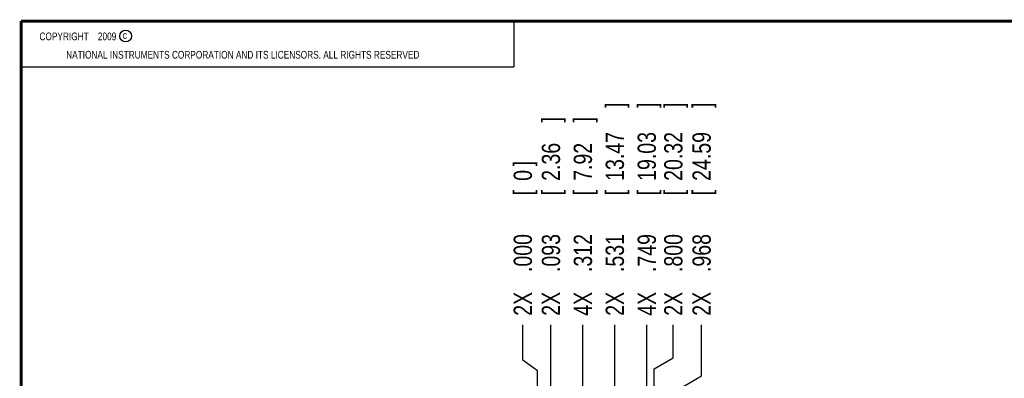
# Model space of a CAD drawing. Header units: inches. Extents: x 0.2 to 16.8, y 0.1 to 10.8.
# Tile 3 of 12: x 0.2 to 7, y 8.3 to 10.8. Entities that reach past the tile are written whole.
import ezdxf

# ---------------------------------------------------------------- set-up
doc = ezdxf.new("R2010")
doc.units = ezdxf.units.IN
doc.header["$LTSCALE"] = 0.935
doc.header["$MEASUREMENT"] = 0
doc.layers.get('0').update_dxf_attribs({"linetype": 'CONTINUOUS'})
doc.layers.add('DIMENSIONS', color=7, linetype='CONTINUOUS')
doc.styles.get("Standard").update_dxf_attribs({"font": 'txt', "width": 0.8})
doc.dimstyles.new('DIMSTYLE_1', dxfattribs={"dimtxt": 0.125, "dimasz": 0.18, "dimexe": 0.18, "dimexo": 0.0625, "dimgap": 0.09, "dimtad": 0, "dimtih": 1, "dimtoh": 1, "dimdec": 3, "dimzin": 4, "dimdsep": 46, "dimtxsty": 'STANDARD', "dimblk": '_FILLED', "dimblk1": '_FILLED', "dimblk2": '_FILLED', "dimcen": 0.09, "dimadec": 0, "dimazin": 0, "dimtp": 0.001, "dimtm": 0.001, "dimtfac": 1, "dimtdec": 3, "dimtofl": 0, "dimtmove": 0, "dimatfit": 3, "dimldrblk": '_FILLED', "dimfxl": 1, "dimtolj": 1, "dimtzin": 4, "dimarcsym": 0})

# ---------------------------------------------------------------- blocks, each defined once
blk = doc.blocks.new('*D13')
at = {"layer": 'DIMENSIONS', "color": 2, "linetype": 'CONTINUOUS'}
blk.add_line((3.8785, 6.6527), (3.8785, 8.6764), dxfattribs=at)
at = {"layer": 'DIMENSIONS', "color": 2, "linetype": 'CONTINUOUS', "width": 0.8}
for s, p in [(']', (3.941, 10.0639)), ('2.36', (3.941, 9.6639)), ('[', (3.941, 9.5639)), ('.093', (3.941, 9.0389)), ('2X ', (3.941, 8.7389))]:
    blk.add_text(s, height=0.125, rotation=90, dxfattribs=at).set_placement(p)
blk = doc.blocks.new('_FILLED')
at = {"color": 0, "linetype": 'BYBLOCK'}
blk.add_solid([(0, 0), (-1, 0.174), (-1, -0.174)], dxfattribs=at)
blk = doc.blocks.new('*D14')
at = {"layer": 'DIMENSIONS', "color": 2, "linetype": 'CONTINUOUS'}
blk.add_line((4.0972, 7.0316), (4.0972, 8.6764), dxfattribs=at)
at = {"layer": 'DIMENSIONS', "color": 2, "linetype": 'CONTINUOUS', "width": 0.8}
for s, p in [(']', (4.1597, 10.0639)), ('7.92', (4.1597, 9.6639)), ('[', (4.1597, 9.5639)), ('.312', (4.1597, 9.0389)), ('4X ', (4.1597, 8.7389))]:
    blk.add_text(s, height=0.125, rotation=90, dxfattribs=at).set_placement(p)
blk = doc.blocks.new('*D15')
at = {"layer": 'DIMENSIONS', "color": 2, "linetype": 'CONTINUOUS'}
blk.add_line((4.316, 6.6527), (4.316, 8.6764), dxfattribs=at)
at = {"layer": 'DIMENSIONS', "color": 2, "linetype": 'CONTINUOUS', "width": 0.8}
for s, p in [(']', (4.3785, 10.1639)), ('13.47', (4.3785, 9.6639)), ('[', (4.3785, 9.5639)), ('.531', (4.3785, 9.0389)), ('2X ', (4.3785, 8.7389))]:
    blk.add_text(s, height=0.125, rotation=90, dxfattribs=at).set_placement(p)
blk = doc.blocks.new('*D16')
at = {"layer": 'DIMENSIONS', "color": 2, "linetype": 'CONTINUOUS'}
blk.add_line((4.5347, 7.0316), (4.5347, 8.6764), dxfattribs=at)
at = {"layer": 'DIMENSIONS', "color": 2, "linetype": 'CONTINUOUS', "width": 0.8}
for s, p in [(']', (4.5972, 10.1639)), ('19.03', (4.5972, 9.6639)), ('[', (4.5972, 9.5639)), ('.749', (4.5972, 9.0389)), ('4X ', (4.5972, 8.7389))]:
    blk.add_text(s, height=0.125, rotation=90, dxfattribs=at).set_placement(p)
blk = doc.blocks.new('*D17')
at = {"layer": 'DIMENSIONS', "color": 2, "linetype": 'CONTINUOUS'}
for p, q in [((4.9103, 8.3268), (4.9103, 8.6764)), ((4.7535, 8.2354), (4.9103, 8.3268)), ((4.7535, 6.6527), (4.7535, 8.2354))]:
    blk.add_line(p, q, dxfattribs=at)
at = {"layer": 'DIMENSIONS', "color": 2, "linetype": 'CONTINUOUS', "width": 0.8}
for s, p in [(']', (4.9728, 10.1639)), ('24.59', (4.9728, 9.6639)), ('[', (4.9728, 9.5639)), ('.968', (4.9728, 9.0389)), ('2X ', (4.9728, 8.7389))]:
    blk.add_text(s, height=0.125, rotation=90, dxfattribs=at).set_placement(p)
blk = doc.blocks.new('*D18')
at = {"layer": 'DIMENSIONS', "color": 2, "linetype": 'CONTINUOUS'}
for p, q in [((3.6857, 8.4337), (3.6857, 8.6764)), ((3.7855, 8.3606), (3.6857, 8.4337)), ((3.7855, 8.1729), (3.7855, 8.3606))]:
    blk.add_line(p, q, dxfattribs=at)
at = {"layer": 'DIMENSIONS', "color": 2, "linetype": 'CONTINUOUS', "width": 0.8}
for s, p in [(']', (3.7482, 9.7639)), ('0', (3.7482, 9.6639)), ('[', (3.7482, 9.5639)), ('.000', (3.7482, 9.0389)), ('2X ', (3.7482, 8.7389))]:
    blk.add_text(s, height=0.125, rotation=90, dxfattribs=at).set_placement(p)
blk = doc.blocks.new('*D19')
at = {"layer": 'DIMENSIONS', "color": 2, "linetype": 'CONTINUOUS'}
for p, q in [((4.7167, 8.4504), (4.7167, 8.6764)), ((4.5855, 8.3756), (4.7167, 8.4504)), ((4.5855, 8.1729), (4.5855, 8.3756))]:
    blk.add_line(p, q, dxfattribs=at)
at = {"layer": 'DIMENSIONS', "color": 2, "linetype": 'CONTINUOUS', "width": 0.8}
for s, p in [(']', (4.7792, 10.1639)), ('20.32', (4.7792, 9.6639)), ('[', (4.7792, 9.5639)), ('.800', (4.7792, 9.0389)), ('2X ', (4.7792, 8.7389))]:
    blk.add_text(s, height=0.125, rotation=90, dxfattribs=at).set_placement(p)

msp = doc.modelspace()

# ---------------------------------------------------------------- linework, layer by layer
at = {"color": 2, "linetype": 'CONTINUOUS'}
for p, q in [((0.25, 10.7586), (3.625, 10.7586)), ((0.25, 10.7586), (0.25, 10.4456)), ((3.625, 10.7586), (3.625, 10.4456)), ((0.25, 10.4456), (3.625, 10.4456))]:
    msp.add_line(p, q, dxfattribs=at)
at = {"color": 7, "linetype": 'CONTINUOUS', "const_width": 0.02}
for points in [[(0.25, 10.7586), (0.25, 0.2586)], [(16.75, 10.7586), (0.25, 10.7586)]]:
    msp.add_lwpolyline(points, dxfattribs=at)
at = {"color": 2, "linetype": 'CONTINUOUS'}
msp.add_circle((0.9659, 10.6562), 0.0403, dxfattribs=at)

# ---------------------------------------------------------------- texts
at = {"color": 2, "linetype": 'CONTINUOUS', "width": 0.8}
for s, p in [('c', (0.946, 10.6363)), ('NATIONAL INSTRUMENTS CORPORATION AND ITS LICENSORS. ALL RIGHTS RESERVED', (0.5583, 10.5016))]:
    msp.add_text(s, height=0.053, dxfattribs=at).set_placement(p)
at = {"color": 2, "linetype": 'CONTINUOUS', "insert": (0.3125, 10.6805), "char_height": 0.053, "width": 0.8904, "attachment_point": 1}
msp.add_mtext('    COPYRIGHT    2009', dxfattribs=at)

# ---------------------------------------------------------------- dimensions: what is measured, and where the dimension line sits
at = {"layer": 'DIMENSIONS', "color": 2, "linetype": 'CONTINUOUS'}
for feature_location, offset, dtype, origin, text, picture, middle in [((4.315990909, 6.652743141), (0, 2.023609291), 1, (3.78549091, 8.110352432), '2X <>', '*D15', (4.315990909, 9.501352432)), ((4.5347, 7.0316), (0, 1.6447), 1, (3.7855, 8.1104), '4X <>', '*D16', (4.5347, 9.5014)), ((4.7535, 6.6527), (0.1568, 2.0236), 0, (3.7855, 8.1104), '2X <>', '*D17', (4.9103, 9.5014)), ((4.5854909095, 8.1728524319), (0.1311786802, 0.5035), 0, (3.7854909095, 8.1103524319), '2X <>', '*D19', (4.7166695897, 9.5013524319)), ((3.8785, 6.6527), (0, 2.0236), 1, (3.7855, 8.1104), '2X <>', '*D13', (3.8785, 9.4514)), ((4.0972, 7.0316), (0, 1.6447), 1, (3.7855, 8.1104), '4X <>', '*D14', (4.0972, 9.4514)), ((3.7854909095, 8.1728524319), (-0.0997711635, 0.5035), 0, (3.7854909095, 8.1103524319), '2X <>', '*D18', (3.685719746, 9.3013524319))]:
    dim = msp.add_ordinate_dim(feature_location=feature_location, offset=offset, dtype=dtype, origin=origin, text=text, dimstyle='DIMSTYLE_1', dxfattribs=at)
    dim.commit()
    dim.dimension.update_dxf_attribs({"geometry": picture, "text_midpoint": middle})

doc.saveas('drawing.dxf')
